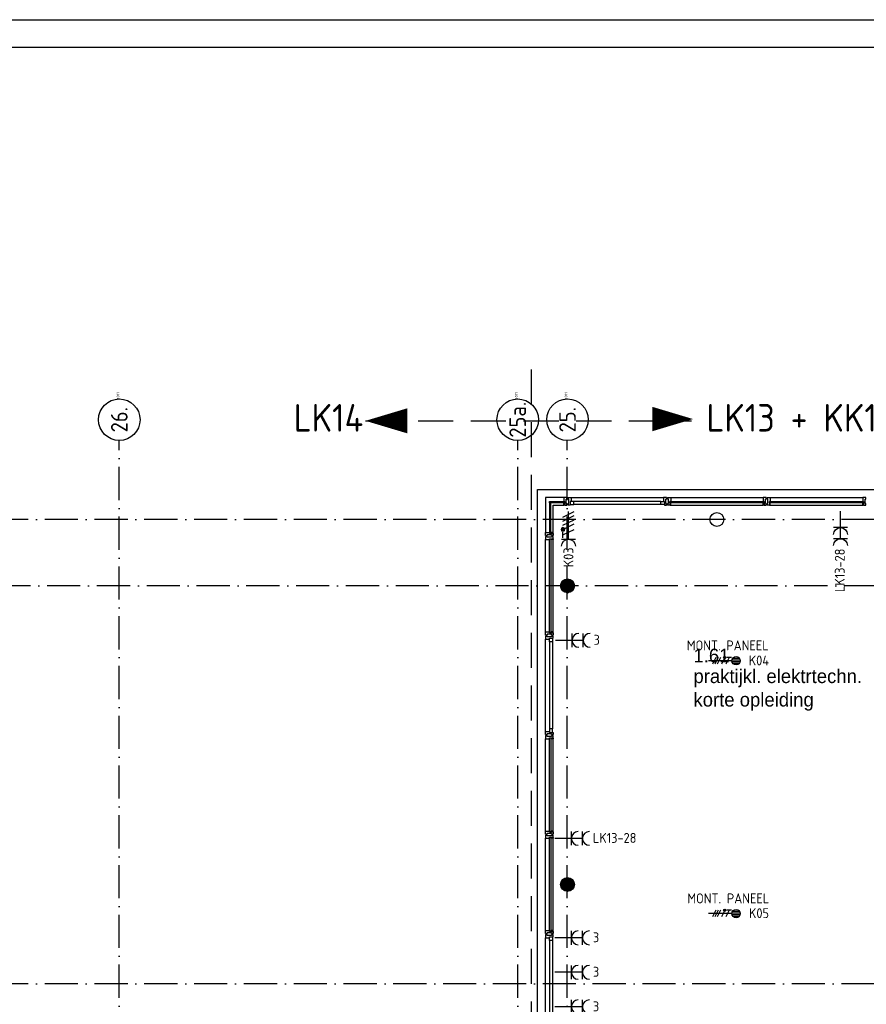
# Model space of a CAD drawing. Header units: millimetres. Extents: x -6587 to 112885, y 244 to 84344.
# Tile 40 of 50: x 40075 to 55375, y 66536 to 84344. Entities that reach past the tile are written whole.
import ezdxf
from ezdxf.enums import TextEntityAlignment as Align

# ---------------------------------------------------------------- set-up
doc = ezdxf.new("R2010")
doc.units = ezdxf.units.MM
doc.header["$LTSCALE"] = 100
doc.linetypes.add('DASHDOT', pattern=[9, 6, -1.5, 0, -1.5])
doc.linetypes.add('HIDDEN', pattern=[9.525, 6.35, -3.175])
doc.layers.get('0').update_dxf_attribs({"linetype": 'CONTINUOUS'})
for name, color, linetype in [('AL$7----_STRAMIEN', 1, 'DASHDOT'), ('AL21----_BUITENWAND', 4, 'CONTINUOUS'), ('AL28----_KONSTRUKTIE', 3, 'CONTINUOUS'), ('AL31----_BUITENKOZ', 7, 'CONTINUOUS'), ('ALN-----_BLOCKNAAM', 2, 'CONTINUOUS'), ('ALXAA---_GEWBETON', 12, 'CONTINUOUS'), ('ALXOU---_GLAS', 7, 'CONTINUOUS'), ('BOUW', 8, 'CONTINUOUS'), ('EB62203-_ATTRIB', 2, 'CONTINUOUS'), ('EB62208-_ATTRIB', 2, 'CONTINUOUS'), ('EB62209-_ATTRIB', 2, 'CONTINUOUS'), ('EL62203-_KRACHT-WCD230', 3, 'CONTINUOUS'), ('EL62208-_KRACHT-WCD400', 3, 'CONTINUOUS'), ('EL62209-_KRACHT-ASP400', 3, 'CONTINUOUS'), ('LIJN025', 10, 'CONTINUOUS'), ('LIJN050', 90, 'CONTINUOUS'), ('LIJN070', 130, 'CONTINUOUS'), ('TEKST25', 10, 'CONTINUOUS'), ('TEKST35', 50, 'CONTINUOUS'), ('TEKST50', 3, 'CONTINUOUS')]:
    doc.layers.add(name, color=color, linetype=linetype)
doc.styles.add('1_8', font='iso', dxfattribs={"width": 0.7, "height": 1.8})
doc.styles.add('BURO-025', font='BUROFONT.shx', dxfattribs={"height": 250})
doc.styles.add('ISO', font='ISO.SHX')
doc.styles.add('MAATVOERING', font='iso.shx')
doc.styles.add('NORATT', font='isocp.shx')
doc.styles.add('ROMAND', font='romand')
doc.styles.get("Standard").update_dxf_attribs({"font": 'iso.shx'})

# ---------------------------------------------------------------- blocks, each defined once
blk = doc.blocks.new('A0-G')
at = {"layer": 'LIJN025'}
blk.add_lwpolyline([(1189, 841), (1189, 0), (0, 0), (0, 841)], close=True, dxfattribs=at)
at = {"layer": 'LIJN050', "const_width": 0.2}
blk.add_lwpolyline([(1184, 836), (25, 836), (25, 5), (1184, 5)], close=True, dxfattribs=at)
at = {"layer": 'TEKST25', "style": 'ROMAND', "width": 2.899115}
blk.add_attdef('STATUS', text='', height=2.5, dxfattribs=at).set_placement((1143, 71.5), (1182, 71.5), align=Align.FIT)
at = {"layer": 'TEKST25', "style": 'ISO'}
for tag, p in [('E', (1144.25, 66)), ('NAAM-E', (1155.75, 66)), ('DATUM-E', (1174, 66)), ('D', (1144.25, 61)), ('NAAM-D', (1155.75, 61)), ('DATUM-D', (1174, 61)), ('C', (1144.25, 56)), ('NAAM-C', (1155.75, 56)), ('DATUM-C', (1174, 56)), ('B', (1144.25, 51)), ('NAAM-B', (1155.75, 51)), ('DATUM-B', (1174, 51)), ('A', (1144.25, 46)), ('NAAM-A', (1155.75, 46)), ('DATUM-A', (1174, 46))]:
    blk.add_attdef(tag, text='', height=2.5, dxfattribs=at).set_placement(p, align=Align.CENTER)
for tag, p in [('DATUM', (1021.75, 36.25)), ('SCHAAL', (1057, 36.25)), ('GETEKEND', (1087.25, 36.25)), ('GECONTOL.', (1122, 36.25)), ('FORMAAT', (1152.25, 28.25))]:
    blk.add_attdef(tag, p, '', height=2.5, dxfattribs=at)
at = {"layer": 'TEKST35', "style": 'ISO'}
for tag, p in [('PROJECT', (1023.5, 72.5)), ('PLAATS', (1023.5, 63.5)), ('INSTALLATIE-REGEL1', (1023.5, 52.5)), ('INSTALLATIE-REGEL2', (1023.5, 43.5))]:
    blk.add_attdef(tag, p, '', height=4, dxfattribs=at)
blk.add_attdef('PROJ.NR.', text='', height=4, dxfattribs=at).set_placement((1170, 23), align=Align.CENTER)
at = {"layer": 'TEKST50', "style": 'ISO'}
blk.add_attdef('FILE-NAAM', text='', height=5, dxfattribs=at).set_placement((1162.5, 7.5), align=Align.CENTER)
blk = doc.blocks.new('ES3W2A')
for p, q in [((1.25, 2), (-1.25, 2)), ((1.25, 2), (-1.25, 2)), ((0, 2), (0, -3)), ((0, 2), (0, -3)), ((1.25, 0), (-1.25, 0)), ((1.25, 0), (-1.25, 0))]:
    blk.add_line(p, q)
for centre in [(0, 3.25), (0, 3.25), (0, 1.25), (0, 1.25)]:
    blk.add_arc(centre, 1.25, 180, 0)
for tag, style, flags, p in [('VERMOGEN', 'NORATT', 9, (-2.5, 5)), ('VERMOGEN', '1_8', 9, (-2.5, 5)), ('GROEP', 'NORATT', 8, (0, 5)), ('GROEP', '1_8', 8, (0, 5)), ('SCHAK', 'NORATT', 8, (2.5, 5)), ('SCHAK', '1_8', 8, (2.5, 5)), ('GELIJK', 'NORATT', 9, (5, 5)), ('GELIJK', '1_8', 9, (5, 5)), ('KAST', 'NORATT', 9, (7, 5)), ('KAST', '1_8', 9, (7, 5)), ('TAL', 'NORATT', 8, (2.5, 5)), ('TAL', '1_8', 8, (2.5, 5))]:
    blk.add_attdef(tag, text='', height=1.8, rotation=90, dxfattribs=dict(style=style, flags=flags)).set_placement(p, align=Align.MIDDLE_CENTER)
at = {"width": 0.7, "flags": 8}
for style in ['NORATT', '1_8']:
    blk.add_attdef('DOEL', text='', height=1.8, rotation=90, dxfattribs=dict(at, style=style)).set_placement((-2.5, 5), align=Align.MIDDLE_LEFT)
at = {"flags": 9}
for style in ['NORATT', '1_8']:
    blk.add_attdef('M_CODE', text='', height=1.8, dxfattribs=dict(at, style=style)).set_placement((0, 0), align=Align.MIDDLE_CENTER)
blk = doc.blocks.new('ES2X2')
for p, q in [((-0.45, 1.4), (-0.45, 2.6)), ((-0.15, 1.27), (-0.15, 2.73)), ((0.15, 1.27), (0.15, 2.73)), ((0.45, 1.4), (0.45, 2.6)), ((0, 1.25), (0, -3))]:
    blk.add_line(p, q)
at = {"color": 1}
for p, q in [((-0.72, -0.21), (-0.72, 0.11)), ((-0.64, -0.25), (-0.64, 0.15)), ((-0.6, 1.15), (-0.6, 0.35)), ((-0.6, 0.75), (0.6, 0.15)), ((-0.56, -0.25), (-0.56, 0.15)), ((-0.48, -0.21), (-0.48, 0.11)), ((-0.6, -0.05), (0.6, -0.65)), ((-0.6, -0.85), (0.6, -1.45)), ((-0.6, -1.25), (0.6, -1.85)), ((-0.6, -1.65), (0.6, -2.25))]:
    blk.add_line(p, q, dxfattribs=at)
blk.add_circle((0, 2), 0.75)
blk.add_circle((-0.6, -0.05), 0.2, dxfattribs=at)
at = {"style": '1_8'}
for tag, flags, p in [('VERMOGEN', 9, (-2.5, 4.5)), ('GROEP', 8, (0, 4.5)), ('SCHAK', 8, (2.5, 4.5)), ('KAST', 9, (7, 4.5)), ('DOEL', 8, (-2.5, 1))]:
    blk.add_attdef(tag, text='', height=1.8, rotation=90, dxfattribs=dict(at, flags=flags)).set_placement(p, align=Align.MIDDLE_LEFT)
at = {"style": '1_8', "flags": 8}
blk.add_attdef('TAL', text='', height=1.8, rotation=90, dxfattribs=at).set_placement((2.5, 4.5), align=Align.MIDDLE_CENTER)
at = {"style": '1_8', "flags": 9}
blk.add_attdef('M_CODE', text='', height=1.8, dxfattribs=at).set_placement((0, 0), align=Align.MIDDLE_CENTER)
blk = doc.blocks.new('ES2W4A')
at = {"color": 0}
for p, q in [((-1.25, 2), (1.25, 2)), ((0, 2), (0, -3))]:
    blk.add_line(p, q, dxfattribs=at)
at = {"color": 1}
for p, q in [((-1.2, -0.02), (-1.2, 0.52)), ((-1.07, -0.08), (-1.07, 0.58)), ((-1, 1.75), (-1, 0.75)), ((-1, 1.25), (1, 0.25)), ((-1, 0.25), (1, -0.75)), ((-0.93, -0.08), (-0.93, 0.58)), ((-0.8, -0.02), (-0.8, 0.52)), ((-1, -0.5), (1, -1.5)), ((-1, -1.25), (1, -2.25)), ((-1, -2), (1, -3))]:
    blk.add_line(p, q, dxfattribs=at)
blk.add_circle((-1, 0.25), 0.333, dxfattribs=at)
at = {"color": 0}
blk.add_arc((0, 3.25), 1.25, 180, 0, dxfattribs=at)
at = {"style": '1_8'}
for tag, flags, p in [('VERMOGEN', 9, (-3.75, 5.5)), ('GROEP', 8, (1.25, 5.5)), ('DOEL', 8, (-1.25, 5.5)), ('KAST', 9, (3.75, 5.5)), ('TAL', 8, (-3.75, 5.5))]:
    blk.add_attdef(tag, text='', height=1.8, rotation=90, dxfattribs=dict(at, flags=flags)).set_placement(p, align=Align.MIDDLE_LEFT)
at = {"color": 0, "style": '1_8', "width": 0.7, "flags": 8}
blk.add_attdef('SCHAK', text='', height=1.8, rotation=90, dxfattribs=at).set_placement((3.75, 4.25), align=Align.MIDDLE_LEFT)
at = {"style": '1_8', "flags": 9}
blk.add_attdef('M_CODE', text='', height=1.8, dxfattribs=at).set_placement((0, 0), align=Align.MIDDLE_CENTER)
blk = doc.blocks.new('1011')
at = {"layer": 'AL$7----_STRAMIEN', "color": 7, "linetype": 'Continuous'}
blk.add_circle((-750, 0), 750, dxfattribs=at)
at = {"layer": 'AL$7----_STRAMIEN', "color": 3, "linetype": 'Continuous'}
blk.add_attdef('STR-NAAM', text='', height=600, rotation=360, dxfattribs=at).set_placement((-750, 0), align=Align.MIDDLE)
at = {"layer": 'ALN-----_BLOCKNAAM', "linetype": 'Continuous'}
blk.add_text('1011', height=100, dxfattribs=at).set_placement((0, 0))

msp = doc.modelspace()

# ---------------------------------------------------------------- hatches: boundary and pattern name
at = {"layer": 'ALXAA---_GEWBETON'}
h = msp.add_hatch(dxfattribs=at)
h.set_pattern_fill('GEWPBET', color=8, scale=100, style=0)
h.set_pattern_definition([(0, (-100325.338, 40560.702), (0, 20), [])])
edge = h.paths.add_edge_path()
edge.add_arc((49974.8, 74105), 125, 0, 360)
h = msp.add_hatch(dxfattribs=at)
h.set_pattern_fill('GEWPBET', color=8, scale=100, style=0)
h.set_pattern_definition([(0, (-100325.338, 35160.702), (0, 20), [])])
edge = h.paths.add_edge_path()
edge.add_arc((49974.8, 68705), 125, 0, 360)

# ---------------------------------------------------------------- linework, layer by layer
at = {"layer": 'AL$7----_STRAMIEN', "color": 1}
for p, q in [((41874.8, 40552.4), (41874.8, 76734.4)), ((49074.8, 40552.4), (49074.8, 76734.4)), ((49968.6, 40552.4), (49968.6, 76734.4)), ((86131.3, 75305), (3582.8, 75305)), ((86174.9, 74105), (3582.8, 74105)), ((86131.3, 66905), (3582.8, 66905))]:
    msp.add_line(p, q, dxfattribs=at)
at = {"layer": 'AL21----_BUITENWAND', "color": 8}
for p, q in [((49434.8, 53414), (49434.8, 75845)), ((49434.8, 75845), (82914.8, 75845))]:
    msp.add_line(p, q, dxfattribs=at)
at = {"layer": 'AL28----_KONSTRUKTIE', "color": 8}
for centre in [(52674.8, 75305), (49974.8, 74105), (49974.8, 68705)]:
    msp.add_circle(centre, 125, dxfattribs=at)
at = {"layer": 'AL31----_BUITENKOZ', "color": 8, "linetype": 'Continuous'}
for p, q in [((49581.8, 73196), (49575.8, 73196)), ((49575.8, 73196), (49575.8, 73177.1)), ((49595.8, 73196), (49581.8, 73196)), ((49604.8, 73196), (49595.8, 73196)), ((49595.8, 73196), (49595.8, 73196)), ((49604.8, 73182), (49604.8, 73196)), ((49694.8, 73196), (49684.8, 73196)), ((49684.8, 73196), (49684.8, 73182)), ((49708.8, 73196), (49694.8, 73196)), ((49694.8, 73196), (49694.8, 73196)), ((49714.8, 73196), (49708.8, 73196)), ((49714.8, 73157), (49714.8, 73196)), ((49575.8, 73177.1), (49575.8, 73140)), ((49575.8, 73140), (49582.8, 73140)), ((49582.8, 73140), (49586.8, 73140)), ((49586.8, 73140), (49594.8, 73140)), ((49594.8, 73140), (49647.8, 73140)), ((49684.8, 73182), (49604.8, 73182)), ((49647.8, 73140), (49647.8, 73157)), ((49647.8, 73157), (49714.8, 73157)), ((49647.8, 73157), (49701.8, 73157)), ((49647.8, 73090), (49647.8, 73157)), ((49701.8, 73090), (49647.8, 73090)), ((49701.8, 73157), (49701.8, 73090)), ((49575.8, 71432.9), (49575.8, 71470)), ((49575.8, 71470), (49582.8, 71470)), ((49575.8, 71414), (49575.8, 71432.9)), ((49581.8, 71414), (49575.8, 71414)), ((49595.3, 71414), (49581.8, 71414)), ((49582.8, 71470), (49586.8, 71470)), ((49586.8, 71470), (49594.8, 71470)), ((49594.8, 71470), (49647.8, 71470)), ((49605.3, 71414), (49595.3, 71414)), ((49595.3, 71414), (49595.3, 71414)), ((49685.3, 71428), (49605.3, 71428)), ((49605.3, 71428), (49605.3, 71414)), ((49701.8, 71520), (49647.8, 71520)), ((49647.8, 71520), (49647.8, 71453)), ((49647.8, 71470), (49647.8, 71453)), ((49647.8, 71453), (49714.8, 71453)), ((49647.8, 71453), (49701.8, 71453)), ((49685.3, 71414), (49685.3, 71428)), ((49694.8, 71414), (49685.3, 71414)), ((49708.8, 71414), (49694.8, 71414)), ((49694.8, 71414), (49694.8, 71414)), ((49701.8, 71453), (49701.8, 71520)), ((49714.8, 71414), (49708.8, 71414)), ((49714.8, 71453), (49714.8, 71414)), ((49581.8, 71396), (49575.8, 71396)), ((49575.8, 71396), (49575.8, 71377.1)), ((49575.8, 71377.1), (49575.8, 71340)), ((49575.8, 71340), (49582.8, 71340)), ((49595.8, 71396), (49581.8, 71396)), ((49582.8, 71340), (49586.8, 71340)), ((49586.8, 71340), (49594.8, 71340)), ((49594.8, 71340), (49647.8, 71340)), ((49604.8, 71396), (49595.8, 71396)), ((49595.8, 71396), (49595.8, 71396)), ((49604.8, 71382), (49604.8, 71396)), ((49684.8, 71382), (49604.8, 71382)), ((49647.8, 71340), (49647.8, 71357)), ((49647.8, 71357), (49714.8, 71357)), ((49677.8, 71357), (49709.8, 71357)), ((49677.8, 71340), (49677.8, 71357)), ((49714.8, 71340), (49677.8, 71340)), ((49694.8, 71396), (49684.8, 71396)), ((49684.8, 71396), (49684.8, 71382)), ((49708.8, 71396), (49694.8, 71396)), ((49694.8, 71396), (49694.8, 71396)), ((49714.8, 71396), (49708.8, 71396)), ((49709.8, 71357), (49709.8, 71352)), ((49709.8, 71352), (49714.8, 71352)), ((49714.8, 71357), (49714.8, 71396)), ((49714.8, 71352), (49714.8, 71340))]:
    msp.add_line(p, q, dxfattribs=at)
at = {"layer": 'AL31----_BUITENKOZ', "color": 8}
for p, q in [((49575.8, 71470), (49575.8, 73140)), ((49647.8, 73090), (49647.8, 71520)), ((49701.8, 73090), (49701.8, 71520))]:
    msp.add_line(p, q, dxfattribs=at)
for points in [[(49909.8, 75704), (49575.8, 75704), (49575.8, 75070)], [(50039.8, 75704), (51709.8, 75704)], [(51839.8, 75704), (53509.8, 75704)], [(53639.8, 75704), (55309.8, 75704)], [(49714.8, 75070), (49714.8, 75565), (49909.8, 75565)], [(51659.8, 75632), (50089.8, 75632)], [(51659.8, 75578), (50089.8, 75578)], [(51839.8, 75565), (53509.8, 75565)], [(53639.8, 75565), (55309.8, 75565)], [(49575.8, 73270), (49575.8, 74940)], [(49714.8, 73270), (49714.8, 74940)], [(49575.8, 69670), (49575.8, 71340)], [(49714.8, 69670), (49714.8, 71340)], [(49575.8, 67870), (49575.8, 69540)], [(49714.8, 67870), (49714.8, 69540)], [(49575.8, 66070), (49575.8, 67740)], [(49647.8, 67690), (49647.8, 66120)], [(49701.8, 67690), (49701.8, 66120)]]:
    msp.add_lwpolyline(points, dxfattribs=at)
at = {"layer": 'AL31----_BUITENKOZ', "color": 8, "linetype": 'Continuous'}
for points in [[(49926.8, 75565), (49965.8, 75565), (49965.8, 75571), (49965.8, 75585), (49965.8, 75585), (49965.8, 75594.5), (49951.8, 75594.5), (49951.8, 75674.5), (49965.8, 75674.5), (49965.8, 75684), (49965.8, 75684), (49965.8, 75698), (49965.8, 75704), (49946.9, 75704), (49909.8, 75704), (49909.8, 75697), (49909.8, 75693), (49909.8, 75685), (49909.8, 75632), (49926.8, 75632)], [(50022.8, 75565), (49983.8, 75565), (49983.8, 75571), (49983.8, 75585), (49983.8, 75585), (49983.8, 75594.5), (49997.8, 75594.5), (49997.8, 75674.5), (49983.8, 75674.5), (49983.8, 75684.5), (49983.8, 75684.5), (49983.8, 75698), (49983.8, 75704), (50002.8, 75704), (50039.8, 75704), (50039.8, 75697), (50039.8, 75693), (50039.8, 75685), (50039.8, 75632), (50022.8, 75632)], [(51726.8, 75565), (51765.8, 75565), (51765.8, 75571), (51765.8, 75585), (51765.8, 75585), (51765.8, 75595), (51751.8, 75595), (51751.8, 75675), (51765.8, 75675), (51765.8, 75684), (51765.8, 75684), (51765.8, 75698), (51765.8, 75704), (51746.9, 75704), (51709.8, 75704), (51709.8, 75697), (51709.8, 75693), (51709.8, 75685), (51709.8, 75632), (51726.8, 75632)], [(51822.8, 75565), (51783.8, 75565), (51783.8, 75571), (51783.8, 75585), (51783.8, 75585), (51783.8, 75594.5), (51797.8, 75594.5), (51797.8, 75674.5), (51783.8, 75674.5), (51783.8, 75684.5), (51783.8, 75684.5), (51783.8, 75698), (51783.8, 75704), (51802.8, 75704), (51839.8, 75704), (51839.8, 75697), (51839.8, 75693), (51839.8, 75685), (51839.8, 75632), (51822.8, 75632)], [(53526.8, 75565), (53565.8, 75565), (53565.8, 75571), (53565.8, 75585), (53565.8, 75585), (53565.8, 75595), (53551.8, 75595), (53551.8, 75675), (53565.8, 75675), (53565.8, 75684), (53565.8, 75684), (53565.8, 75698), (53565.8, 75704), (53546.9, 75704), (53509.8, 75704), (53509.8, 75697), (53509.8, 75693), (53509.8, 75685), (53509.8, 75632), (53526.8, 75632)], [(53622.8, 75565), (53583.8, 75565), (53583.8, 75571), (53583.8, 75585), (53583.8, 75585), (53583.8, 75594.5), (53597.8, 75594.5), (53597.8, 75674.5), (53583.8, 75674.5), (53583.8, 75684.5), (53583.8, 75684.5), (53583.8, 75698), (53583.8, 75704), (53602.8, 75704), (53639.8, 75704), (53639.8, 75697), (53639.8, 75693), (53639.8, 75685), (53639.8, 75632), (53622.8, 75632)], [(55326.8, 75565), (55365.8, 75565), (55365.8, 75571), (55365.8, 75585), (55365.8, 75585), (55365.8, 75595), (55351.8, 75595), (55351.8, 75675), (55365.8, 75675), (55365.8, 75684), (55365.8, 75684), (55365.8, 75698), (55365.8, 75704), (55346.9, 75704), (55309.8, 75704), (55309.8, 75697), (55309.8, 75693), (55309.8, 75685), (55309.8, 75632), (55326.8, 75632)], [(49926.8, 75602), (49926.8, 75570), (49921.8, 75570), (49921.8, 75565), (49909.8, 75565), (49909.8, 75602)], [(50022.8, 75632), (50022.8, 75578), (50089.8, 75578), (50089.8, 75632)], [(51726.8, 75632), (51726.8, 75578), (51659.8, 75578), (51659.8, 75632)], [(51822.8, 75602), (51822.8, 75570), (51827.8, 75570), (51827.8, 75565), (51839.8, 75565), (51839.8, 75602)], [(53526.8, 75602), (53526.8, 75570), (53521.8, 75570), (53521.8, 75565), (53509.8, 75565), (53509.8, 75602)], [(53622.8, 75602), (53622.8, 75570), (53627.8, 75570), (53627.8, 75565), (53639.8, 75565), (53639.8, 75602)], [(55326.8, 75602), (55326.8, 75570), (55321.8, 75570), (55321.8, 75565), (55309.8, 75565), (55309.8, 75602)], [(49714.8, 75053), (49714.8, 75014), (49708.8, 75014), (49694.8, 75014), (49694.8, 75014), (49685.3, 75014), (49685.3, 75028), (49605.3, 75028), (49605.3, 75014), (49595.8, 75014), (49595.8, 75014), (49581.8, 75014), (49575.8, 75014), (49575.8, 75032.9), (49575.8, 75070), (49582.8, 75070), (49586.8, 75070), (49594.8, 75070), (49647.8, 75070), (49647.8, 75053)], [(49714.8, 74957), (49714.8, 74996), (49708.8, 74996), (49694.8, 74996), (49694.8, 74996), (49684.8, 74996), (49684.8, 74982), (49604.8, 74982), (49604.8, 74996), (49595.8, 74996), (49595.8, 74996), (49581.8, 74996), (49575.8, 74996), (49575.8, 74977.1), (49575.8, 74940), (49582.8, 74940), (49586.8, 74940), (49594.8, 74940), (49647.8, 74940), (49647.8, 74957)], [(49677.8, 75053), (49709.8, 75053), (49709.8, 75058), (49714.8, 75058), (49714.8, 75070), (49677.8, 75070)], [(49677.8, 74957), (49709.8, 74957), (49709.8, 74952), (49714.8, 74952), (49714.8, 74940), (49677.8, 74940)], [(49714.8, 73253), (49714.8, 73214), (49708.8, 73214), (49694.8, 73214), (49694.8, 73214), (49685.3, 73214), (49685.3, 73228), (49605.3, 73228), (49605.3, 73214), (49595.3, 73214), (49595.3, 73214), (49581.8, 73214), (49575.8, 73214), (49575.8, 73232.9), (49575.8, 73270), (49582.8, 73270), (49586.8, 73270), (49594.8, 73270), (49647.8, 73270), (49647.8, 73253)], [(49677.8, 73253), (49709.8, 73253), (49709.8, 73258), (49714.8, 73258), (49714.8, 73270), (49677.8, 73270)], [(49714.8, 69653), (49714.8, 69614), (49708.8, 69614), (49694.8, 69614), (49694.8, 69614), (49685.3, 69614), (49685.3, 69628), (49605.3, 69628), (49605.3, 69614), (49595.3, 69614), (49595.3, 69614), (49581.8, 69614), (49575.8, 69614), (49575.8, 69632.9), (49575.8, 69670), (49582.8, 69670), (49586.8, 69670), (49594.8, 69670), (49647.8, 69670), (49647.8, 69653)], [(49677.8, 69653), (49709.8, 69653), (49709.8, 69658), (49714.8, 69658), (49714.8, 69670), (49677.8, 69670)], [(49714.8, 69557), (49714.8, 69596), (49708.8, 69596), (49694.8, 69596), (49694.8, 69596), (49684.8, 69596), (49684.8, 69582), (49604.8, 69582), (49604.8, 69596), (49595.8, 69596), (49595.8, 69596), (49581.8, 69596), (49575.8, 69596), (49575.8, 69577.1), (49575.8, 69540), (49582.8, 69540), (49586.8, 69540), (49594.8, 69540), (49647.8, 69540), (49647.8, 69557)], [(49677.8, 69557), (49709.8, 69557), (49709.8, 69552), (49714.8, 69552), (49714.8, 69540), (49677.8, 69540)], [(49714.8, 67853), (49714.8, 67814), (49708.8, 67814), (49694.8, 67814), (49694.8, 67814), (49685.3, 67814), (49685.3, 67828), (49605.3, 67828), (49605.3, 67814), (49595.3, 67814), (49595.3, 67814), (49581.8, 67814), (49575.8, 67814), (49575.8, 67832.9), (49575.8, 67870), (49582.8, 67870), (49586.8, 67870), (49594.8, 67870), (49647.8, 67870), (49647.8, 67853)], [(49677.8, 67853), (49709.8, 67853), (49709.8, 67858), (49714.8, 67858), (49714.8, 67870), (49677.8, 67870)], [(49714.8, 67757), (49714.8, 67796), (49708.8, 67796), (49694.8, 67796), (49694.8, 67796), (49684.8, 67796), (49684.8, 67782), (49604.8, 67782), (49604.8, 67796), (49595.8, 67796), (49595.8, 67796), (49581.8, 67796), (49575.8, 67796), (49575.8, 67777.1), (49575.8, 67740), (49582.8, 67740), (49586.8, 67740), (49594.8, 67740), (49647.8, 67740), (49647.8, 67757)], [(49647.8, 67757), (49701.8, 67757), (49701.8, 67690), (49647.8, 67690)]]:
    msp.add_lwpolyline(points, close=True, dxfattribs=at)
at = {"layer": 'ALXOU---_GLAS', "color": 8}
for points in [[(49924.8, 75630), (49924.8, 75604), (49649.8, 75604), (49649.8, 75630)], [(49649.8, 75055), (49675.8, 75055), (49675.8, 75604), (49649.8, 75604)], [(53524.8, 75630), (53524.8, 75604), (51824.8, 75604), (51824.8, 75630)], [(55324.8, 75630), (55324.8, 75604), (53624.8, 75604), (53624.8, 75630)], [(49649.8, 74955), (49675.8, 74955), (49675.8, 73255), (49649.8, 73255)], [(49649.8, 71355), (49675.8, 71355), (49675.8, 69655), (49649.8, 69655)], [(49649.8, 69555), (49675.8, 69555), (49675.8, 67855), (49649.8, 67855)]]:
    msp.add_lwpolyline(points, close=True, dxfattribs=at)
at = {"layer": 'LIJN050'}
for points in [[(46323, 77089.1, 0, 454.9, 0), (47081.2, 77089.1, 454.9, 454.9, 0)], [(52243.8, 77121.4, 0, 441.4, 0), (51508, 77121.4, 441.4, 441.4, 0)]]:
    msp.add_lwpolyline(points, format="xyseb", dxfattribs=at)
at = {"layer": 'LIJN070', "linetype": 'HIDDEN'}
for p, q in [((49317.2, 78019), (49317.2, 53341.8)), ((46323, 77089.1), (52217.3, 77089.1))]:
    msp.add_line(p, q, dxfattribs=at)

# ---------------------------------------------------------------- block references
at = {"xscale": 100, "yscale": 100, "zscale": 100}
msp.add_blockref('A0-G', (-6587, 243.8), dxfattribs=at)
at = {"layer": 'AL$7----_STRAMIEN', "xscale": 0.5, "yscale": 0.5, "zscale": 0.5, "rotation": 90}
for p, values in [((41874.8, 77484.4), {'STR-NAAM': '26.'}), ((49074.8, 77484.4), {'STR-NAAM': '25a.'}), ((49974.8, 77484.4), {'STR-NAAM': '25.'})]:
    msp.add_blockref('1011', p, dxfattribs=at).add_auto_attribs(values)
at = {"layer": 'EL62203-_KRACHT-WCD230'}
ref = msp.add_blockref('ES3W2A', (54907.8, 75157, 1050), dxfattribs=dict(at, xscale=-100, yscale=100, zscale=100, rotation=180))
ref.add_attrib('GROEP', 'LK13-28', dxfattribs={"layer": 'EB62203-_ATTRIB', "color": 1, "height": 180, "rotation": 90, "style": '1_8', "flags": 8}).set_placement((54896.1, 73991, 1050), align=Align.MIDDLE_LEFT)
ref = msp.add_blockref('ES3W2A', (50057.4, 73119, 1050), dxfattribs=dict(at, xscale=100, yscale=100, zscale=100, rotation=270))
ref.add_attrib('GROEP', '3', dxfattribs={"layer": 'EB62203-_ATTRIB', "color": 1, "height": 180, "style": '1_8', "flags": 8}).set_placement((50445.7, 73128, 1050), align=Align.MIDDLE_LEFT)
ref = msp.add_blockref('ES3W2A', (50045.1, 69537, 1050), dxfattribs=dict(at, xscale=100, yscale=100, zscale=100, rotation=270))
ref.add_attrib('GROEP', 'LK13-28', dxfattribs={"layer": 'EB62203-_ATTRIB', "color": 1, "height": 180, "style": '1_8', "flags": 8}).set_placement((50433.4, 69546, 1050), align=Align.MIDDLE_LEFT)
ref = msp.add_blockref('ES3W2A', (50045.1, 67740, 1050), dxfattribs=dict(at, xscale=100, yscale=100, zscale=100, rotation=270))
ref.add_attrib('GROEP', '3', dxfattribs={"layer": 'EB62203-_ATTRIB', "color": 1, "height": 180, "style": '1_8', "flags": 8}).set_placement((50433.4, 67749, 1050), align=Align.MIDDLE_LEFT)
ref = msp.add_blockref('ES3W2A', (50045.1, 67115.1, 1050), dxfattribs=dict(at, xscale=100, yscale=100, zscale=100, rotation=270))
ref.add_attrib('GROEP', '3', dxfattribs={"layer": 'EB62203-_ATTRIB', "color": 1, "height": 180, "style": '1_8', "flags": 8}).set_placement((50433.4, 67124.1, 1050), align=Align.MIDDLE_LEFT)
ref = msp.add_blockref('ES3W2A', (50045.1, 66490.3, 1050), dxfattribs=dict(at, xscale=100, yscale=100, zscale=100, rotation=270))
ref.add_attrib('GROEP', '3', dxfattribs={"layer": 'EB62203-_ATTRIB', "color": 1, "height": 180, "style": '1_8', "flags": 8}).set_placement((50433.4, 66499.3, 1050), align=Align.MIDDLE_LEFT)
at = {"layer": 'EL62208-_KRACHT-WCD400'}
ref = msp.add_blockref('ES2W4A', (49992.5, 75149.5, 1050), dxfattribs=dict(at, xscale=-100, yscale=100, zscale=100, rotation=180))
ref.add_attrib('GROEP', 'K03', dxfattribs={"layer": 'EB62208-_ATTRIB', "color": 1, "height": 180, "rotation": 90, "style": '1_8', "flags": 8}).set_placement((49992.5, 74440.9, 1050), align=Align.MIDDLE_LEFT)
at = {"layer": 'EL62209-_KRACHT-ASP400'}
ref = msp.add_blockref('ES2X2', (52822, 72749, 1050), dxfattribs=dict(at, xscale=100, yscale=100, zscale=100, rotation=270))
ref.add_attrib('DOEL', 'MONT. PANEEL', dxfattribs={"layer": 'EB62209-_ATTRIB', "color": 1, "height": 180, "style": '1_8', "flags": 8}).set_placement((53610.9, 73027, 1050), align=Align.MIDDLE_RIGHT)
ref.add_attrib('GROEP', 'K04', dxfattribs={"layer": 'EB62209-_ATTRIB', "color": 1, "height": 180, "style": '1_8', "flags": 8}).set_placement((53617, 72755, 1050), align=Align.MIDDLE_RIGHT)
ref = msp.add_blockref('ES2X2', (52822, 68178.3, 1050), dxfattribs=dict(at, xscale=100, yscale=100, zscale=100, rotation=270))
ref.add_attrib('DOEL', 'MONT. PANEEL', dxfattribs={"layer": 'EB62209-_ATTRIB', "color": 1, "height": 180, "style": '1_8', "flags": 8}).set_placement((53620.7, 68452.2, 1050), align=Align.MIDDLE_RIGHT)
ref.add_attrib('GROEP', 'K05', dxfattribs={"layer": 'EB62209-_ATTRIB', "color": 1, "height": 180, "style": '1_8', "flags": 8}).set_placement((53617, 68184.3, 1050), align=Align.MIDDLE_RIGHT)

# ---------------------------------------------------------------- texts
at = {"layer": 'BOUW', "style": 'BURO-025'}
for s, p in [('1.61', (52251, 72719)), ('praktijkl. elektrtechn.', (52251, 72346)), ('korte opleiding', (52251, 71922))]:
    msp.add_text(s, height=250, dxfattribs=at).set_placement(p)
at = {"layer": 'TEKST50', "style": 'MAATVOERING'}
for s, p in [('LK14', (45026.8, 76893.6)), ('LK13 + KK13-2', (52486.3, 76893.6))]:
    msp.add_text(s, height=500, dxfattribs=at).set_placement(p)

doc.saveas('drawing.dxf')
